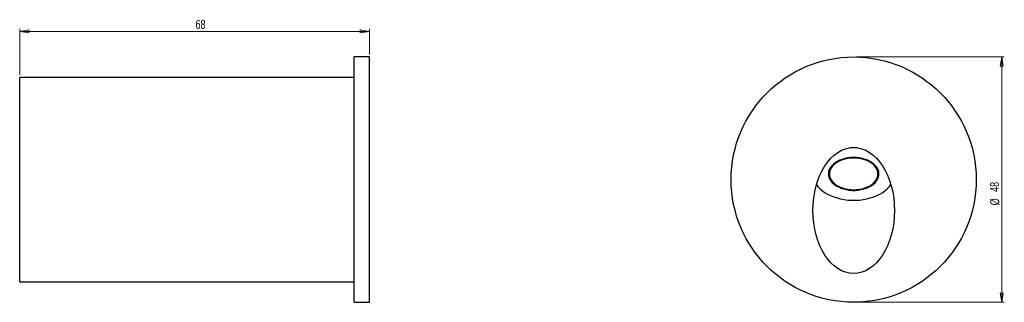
# Model space of a CAD drawing. Header units: millimetres. Extents: x 288 to 674, y 392 to 503.
import ezdxf

# ---------------------------------------------------------------- set-up
doc = ezdxf.new("R2010")
doc.units = ezdxf.units.MM
doc.styles.add('SLDTEXTSTYLE0', font='TXT', dxfattribs={"width": 0.75})
doc.dimstyles.new('SLDDIMSTYLE0', dxfattribs={"dimtxt": 3.5, "dimasz": 3.556, "dimexe": 0, "dimexo": 0.0625, "dimgap": 0.875, "dimtad": 1, "dimdec": 0, "dimlfac": 0.5, "dimrnd": 1e-09, "dimzin": 12, "dimdsep": 46, "dimtxsty": 'SLDTEXTSTYLE0', "dimblk1": 'CLOSED', "dimblk2": 'CLOSED', "dimsah": 1, "dimcen": 0.09, "dimadec": 0, "dimazin": 3, "dimtfac": 1, "dimtdec": 0, "dimtofl": 0, "dimtmove": 0, "dimatfit": 3, "dimldrblk": 'CLOSED', "dimfxl": 0, "dimfrac": 2, "dimtolj": 1, "dimtzin": 12, "dimarcsym": 0})

# ---------------------------------------------------------------- blocks, each defined once
blk = doc.blocks.new('_Closed')
at = {"color": 0, "linetype": 'ByBlock', "lineweight": -2}
for p, q in [((-1, 0.166667), (0, 0)), ((-1, 0.166667), (-1, -0.166667)), ((0, 0), (-1, -0.166667)), ((0, 0), (-1, 0))]:
    blk.add_line(p, q, dxfattribs=at)
blk = doc.blocks.new('_D')
at = {"color": 7, "linetype": 'Continuous', "lineweight": 0}
for p, q in [((615.88, 488.03), (673.88, 488.03)), ((672.88, 488.03), (672.88, 392.03)), ((615.88, 392.03), (673.88, 392.03))]:
    blk.add_line(p, q, dxfattribs=at)
at = {"color": 7, "linetype": 'Continuous', "lineweight": 18, "xscale": 3.556, "yscale": 3.556}
for p, rotation in [((672.88, 488.03, 189.65), 90.0000000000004), ((672.88, 392.03, 189.65), 270.0000000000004)]:
    blk.add_blockref('_Closed', p, dxfattribs=dict(at, rotation=rotation))
at = {"color": 7, "linetype": 'Continuous', "lineweight": 18, "char_height": 3.5, "attachment_point": 1, "rotation": 90, "style": 'SLDTEXTSTYLE0'}
for s, insert in [('48', (668.32, 435.24)), ('%%c', (668.37, 429.96))]:
    blk.add_mtext(s, dxfattribs=dict(at, insert=insert))
blk = doc.blocks.new('_D_1')
at = {"color": 7, "linetype": 'Continuous', "lineweight": 0}
for p, q in [((288.19, 481.03), (288.19, 499.03)), ((288.19, 498.03), (425.16, 498.03)), ((425.16, 489.03), (425.16, 499.03))]:
    blk.add_line(p, q, dxfattribs=at)
at = {"color": 7, "linetype": 'Continuous', "lineweight": 18, "xscale": 3.556, "yscale": 3.556, "rotation": 180.0000000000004}
blk.add_blockref('_Closed', (288.19, 498.03, 8.42), dxfattribs=at)
at = {"color": 7, "linetype": 'Continuous', "lineweight": 18, "xscale": 3.556, "yscale": 3.556}
blk.add_blockref('_Closed', (425.16, 498.03, 8.42), dxfattribs=at)
at = {"color": 7, "linetype": 'Continuous', "lineweight": 18, "insert": (357.07, 502.55), "char_height": 3.5, "attachment_point": 1, "style": 'SLDTEXTSTYLE0'}
blk.add_mtext('68', dxfattribs=at)

msp = doc.modelspace()

# ---------------------------------------------------------------- linework, layer by layer
at = {"color": 7, "linetype": 'Continuous', "lineweight": 25}
for p, q in [((425.16, 488.03), (419.16, 488.03)), ((419.16, 440.03), (419.16, 488.03)), ((425.16, 440.03), (425.16, 488.03)), ((419.16, 480.03), (288.19, 480.03)), ((288.19, 440.03), (288.19, 480.03)), ((614.88, 452.57), (613.42, 452.53)), ((616.35, 452.53), (614.88, 452.57)), ((605.38, 444.07), (605.38, 442.26)), ((624.39, 442.26), (624.39, 444.07)), ((288.19, 400.03), (288.19, 440.03)), ((419.16, 392.03), (419.16, 440.03)), ((425.16, 392.03), (425.16, 440.03)), ((288.19, 400.03), (419.16, 400.03)), ((419.16, 392.03), (425.16, 392.03))]:
    msp.add_line(p, q, dxfattribs=at)
at = {"color": 7, "linetype": 'Continuous', "lineweight": 25, "flags": 128}
for points in [[(614.88, 448.68), (613.71, 448.64), (612.56, 448.5), (611.43, 448.28), (610.36, 447.97), (609.35, 447.59), (608.42, 447.13), (607.57, 446.6), (606.83, 446), (606.21, 445.36), (605.7, 444.67), (605.33, 443.95), (605.08, 443.21), (604.98, 442.45), (605.02, 441.69), (605.19, 440.94), (605.5, 440.2), (605.94, 439.5), (606.51, 438.83), (607.19, 438.21), (607.98, 437.65), (608.87, 437.15), (609.85, 436.73), (610.89, 436.38), (611.99, 436.11), (613.13, 435.93), (614.3, 435.84), (615.47, 435.84), (616.64, 435.93), (617.78, 436.11), (618.88, 436.38), (619.92, 436.73), (620.9, 437.15), (621.78, 437.65), (622.58, 438.21), (623.26, 438.83), (623.83, 439.5), (624.27, 440.2), (624.58, 440.94), (624.75, 441.69), (624.79, 442.45), (624.68, 443.21), (624.44, 443.95), (624.07, 444.67), (623.56, 445.36), (622.93, 446), (622.19, 446.6), (621.35, 447.13), (620.42, 447.59), (619.41, 447.97), (618.33, 448.28), (617.21, 448.5), (616.06, 448.64), (614.88, 448.68)], [(614.88, 448.42), (613.74, 448.38), (612.61, 448.25), (611.51, 448.02), (610.47, 447.72), (609.48, 447.33), (608.58, 446.87), (607.77, 446.35), (607.06, 445.76), (606.47, 445.12), (605.99, 444.44), (605.65, 443.73), (605.45, 443), (605.38, 442.26), (605.45, 441.52), (605.65, 440.78), (605.99, 440.07), (606.47, 439.39), (607.06, 438.76), (607.77, 438.17), (608.58, 437.64), (609.48, 437.18), (610.47, 436.8), (611.51, 436.49), (612.61, 436.27), (613.74, 436.14), (614.88, 436.09), (616.03, 436.14), (617.16, 436.27), (618.26, 436.49), (619.3, 436.8), (620.28, 437.18), (621.19, 437.64), (622, 438.17), (622.71, 438.76), (623.3, 439.39), (623.77, 440.07), (624.12, 440.78), (624.32, 441.52), (624.39, 442.26), (624.32, 443), (624.12, 443.73), (623.77, 444.44), (623.3, 445.12), (622.71, 445.76), (622, 446.35), (621.19, 446.87), (620.28, 447.33), (619.3, 447.72), (618.26, 448.02), (617.16, 448.25), (616.03, 448.38), (614.88, 448.42)], [(605.13, 443.4), (605.19, 443.22), (605.38, 442.74)], [(624.39, 442.74), (624.58, 443.22), (624.63, 443.4)], [(600.31, 438.13), (600.87, 437.38), (601.63, 436.55), (602.51, 435.77), (603.5, 435.05), (604.6, 434.39), (605.78, 433.8), (607.04, 433.28), (608.37, 432.85), (609.76, 432.49), (611.19, 432.22), (612.65, 432.04), (614.14, 431.95), (615.63, 431.95), (617.11, 432.04), (618.58, 432.22), (620.01, 432.49), (621.4, 432.85), (622.73, 433.28), (623.99, 433.8), (625.17, 434.39), (626.26, 435.05), (627.25, 435.77), (628.14, 436.55), (628.9, 437.38), (629.46, 438.13)]]:
    msp.add_lwpolyline(points, dxfattribs=at)
at = {"color": 7, "linetype": 'Continuous', "lineweight": 25}
msp.add_circle((614.88, 440.03), 48, dxfattribs=at)
msp.add_ellipse((614.88, 427.96), major_axis=(0, -24.67), ratio=0.648494, dxfattribs=at)

# ---------------------------------------------------------------- dimensions: what is measured, and where the dimension line sits
at = {"color": 7, "linetype": 'Continuous', "lineweight": 18}
dim = msp.add_linear_dim(base=(425.16, 498.03), p1=(288.19, 480.03), p2=(425.16, 488.03), dimstyle='SLDDIMSTYLE0', dxfattribs=at)
dim.commit()
dim.dimension.update_dxf_attribs({"geometry": '_D_1', "text_midpoint": (359.66, 498.03), "dimtype": 160})
dim = msp.add_linear_dim(base=(672.88, 392.03), p1=(614.88, 488.03), p2=(614.88, 392.03), angle=90, text='%%c<>', dimstyle='SLDDIMSTYLE0', dxfattribs=at)
dim.commit()
dim.dimension.update_dxf_attribs({"geometry": '_D', "text_midpoint": (672.88, 435.19), "dimtype": 160})

doc.saveas('drawing.dxf')
